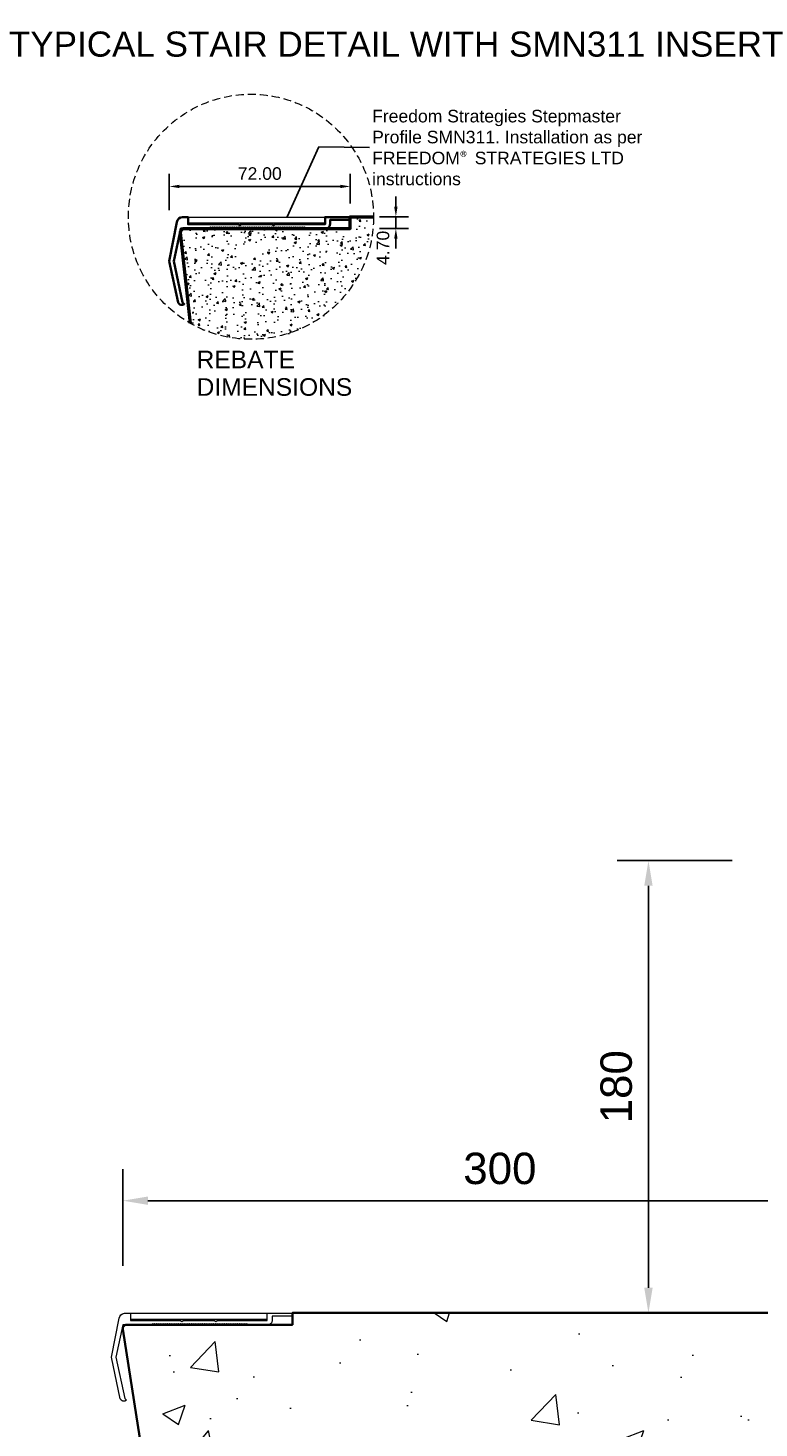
# Model space of a CAD drawing. Header units: millimetres. Extents: x -347 to 646, y -989 to 80.
# Tile 2 of 3: x -61 to 230, y -477 to 80. Entities that reach past the tile are written whole.
import ezdxf

# ---------------------------------------------------------------- set-up
doc = ezdxf.new("R2010")
doc.units = ezdxf.units.MM
doc.linetypes.add('HIDDEN2', pattern=[4.7625, 3.175, -1.5875])
for name, color, linetype, lineweight in [('FS-DETAIL', 3, 'Continuous', 35), ('FS-DETAIL-HATCH', 253, 'Continuous', 13), ('FS-DETAIL-THICK', 2, 'Continuous', 50), ('FS-DETAIL-THIN', 8, 'Continuous', 18), ('FS-DIM', 14, 'Continuous', 15), ('FS-TEXT', 7, 'Continuous', 25)]:
    doc.layers.add(name, color=color, linetype=linetype, lineweight=lineweight)
doc.styles.add('Arial', font='arial.ttf', dxfattribs={"height": 2.5})
doc.dimstyles.new('Diagonal_2.5mm Arial', dxfattribs={"dimtxt": 2.5, "dimasz": 2, "dimexe": 2.5, "dimexo": 5, "dimgap": 1, "dimtad": 0, "dimdec": 0, "dimzin": 0, "dimdsep": 46, "dimtxsty": 'Arial', "dimcen": 2, "dimdle": 4, "dimclrd": 256, "dimclre": 256, "dimclrt": 50, "dimaunit": 1, "dimadec": 0, "dimazin": 0, "dimtfac": 1, "dimtdec": 0, "dimtix": 1, "dimtmove": 2, "dimatfit": 3, "dimfxl": 1, "dimtvp": 1, "dimtolj": 1, "dimtzin": 0, "dimarcsym": 0})
doc.dimstyles.new('Diagonal_2.5mm Arial$7', dxfattribs={"dimtxt": 2.5, "dimasz": 2, "dimexe": 2.5, "dimexo": 5, "dimgap": 1, "dimtad": 0, "dimdec": 0, "dimzin": 0, "dimdsep": 46, "dimtxsty": 'Arial', "dimcen": 2, "dimdle": 4, "dimclrd": 1, "dimclre": 256, "dimclrt": 7, "dimaunit": 1, "dimadec": 0, "dimazin": 0, "dimtfac": 1, "dimtdec": 0, "dimtix": 1, "dimtmove": 2, "dimatfit": 3, "dimfxl": 1, "dimtvp": 1, "dimtolj": 1, "dimtzin": 0, "dimarcsym": 0})

# ---------------------------------------------------------------- blocks, each defined once
blk = doc.blocks.new('*D0')
at = {"layer": 'Defpoints', "color": 0, "transparency": 16777216}
for p in [(69.24, 0), (69.29, 4.7), (85.77, 0)]:
    blk.add_point(p, dxfattribs=at)
at = {"layer": 'FS-DIM', "lineweight": -2, "transparency": 16777216}
for p, q in [((85.77, 8.7), (85.77, 12.7)), ((79.24, 0), (90.77, 0)), ((79.29, 4.7), (90.77, 4.7)), ((85.77, 4.7), (85.77, 0)), ((85.77, -4), (85.77, -8))]:
    blk.add_line(p, q, dxfattribs=at)
at = {"layer": 'FS-DIM', "transparency": 16777216}
for points in [[(85.1, 8.7), (86.43, 8.7), (85.77, 4.7)], [(85.1, -4), (86.43, -4), (85.77, 0)]]:
    blk.add_solid(points, dxfattribs=at)
at = {"layer": 'FS-DIM', "color": 50, "transparency": 16777216, "insert": (80.66, -7.68), "char_height": 5, "attachment_point": 5, "rotation": 90, "style": 'Arial'}
blk.add_mtext('\\A1;4.70', dxfattribs=at)
blk = doc.blocks.new('*D1')
at = {"layer": 'Defpoints', "color": 0, "transparency": 16777216}
for p in [(277.14, -386.84), (277.14, -431.5), (-22.86, -437.7)]:
    blk.add_point(p, dxfattribs=at)
at = {"layer": 'FS-DIM', "lineweight": -2, "transparency": 16777216}
for p, q in [((-22.86, -412.7), (-22.86, -374.34)), ((277.14, -406.5), (277.14, -374.34)), ((-12.86, -386.84), (267.14, -386.84))]:
    blk.add_line(p, q, dxfattribs=at)
at = {"layer": 'FS-DIM', "transparency": 16777216}
for points in [[(-12.86, -385.18), (-12.86, -388.51), (-22.86, -386.84)], [(267.14, -385.18), (267.14, -388.51), (277.14, -386.84)]]:
    blk.add_solid(points, dxfattribs=at)
at = {"layer": 'FS-DIM', "color": 50, "transparency": 16777216, "insert": (127.14, -374.07), "char_height": 12.5, "attachment_point": 5, "style": 'Arial'}
blk.add_mtext('\\A1;300', dxfattribs=at)
blk = doc.blocks.new('*D2')
at = {"layer": 'Defpoints', "color": 0}
for p in [(186.25, -251.5), (244.61, -251.5), (217.14, -431.5)]:
    blk.add_point(p, dxfattribs=at)
at = {"layer": 'FS-DIM', "lineweight": -2}
for p, q in [((219.61, -251.5), (173.75, -251.5)), ((186.25, -421.5), (186.25, -261.5)), ((192.14, -431.5), (173.75, -431.5))]:
    blk.add_line(p, q, dxfattribs=at)
at = {"layer": 'FS-DIM'}
for points in [[(184.59, -261.5), (187.92, -261.5), (186.25, -251.5)], [(184.59, -421.5), (187.92, -421.5), (186.25, -431.5)]]:
    blk.add_solid(points, dxfattribs=at)
at = {"layer": 'FS-DIM', "color": 50, "insert": (173.49, -341.5), "char_height": 12.5, "attachment_point": 5, "rotation": 90, "style": 'Arial'}
blk.add_mtext('\\A1;180', dxfattribs=at)
blk = doc.blocks.new('*D5')
at = {"layer": 'Defpoints', "color": 0, "transparency": 16777216}
for p in [(67.62, 16.76), (67.62, 0), (-4.37, -2.74)]:
    blk.add_point(p, dxfattribs=at)
at = {"layer": 'FS-DIM', "lineweight": -2, "transparency": 16777216}
for p, q in [((-4.37, 7.26), (-4.37, 21.76)), ((-0.37, 16.76), (63.62, 16.76)), ((67.62, 10), (67.62, 21.76))]:
    blk.add_line(p, q, dxfattribs=at)
at = {"layer": 'FS-DIM', "transparency": 16777216}
for points in [[(-0.37, 17.42), (-0.37, 16.09), (-4.37, 16.76)], [(63.62, 17.42), (63.62, 16.09), (67.62, 16.76)]]:
    blk.add_solid(points, dxfattribs=at)
at = {"layer": 'FS-DIM', "color": 50, "transparency": 16777216, "insert": (31.62, 21.86), "char_height": 5, "attachment_point": 5, "style": 'Arial'}
blk.add_mtext('\\A1;72.00', dxfattribs=at)
blk = doc.blocks.new('FS_SMN311')
at = {"layer": 'FS-DETAIL'}
blk.add_lwpolyline([(49.64, 0), (49.27, 0.48), (48.9, 0), (48.54, 0.48), (48.17, 0), (47.8, 0.48), (47.44, 0), (47.07, 0.48), (46.71, 0), (46.34, 0.48), (45.97, 0), (45.61, 0.48), (45.24, 0), (44.87, 0.48), (44.51, 0), (44.14, 0.48), (43.77, 0), (43.41, 0.48), (43.04, 0), (42.67, 0.48), (42.31, 0), (41.94, 0.48), (41.58, 0), (41.21, 0.48), (40.84, 0), (40.48, 0.48), (40.11, 0), (39.74, 0.48), (39.38, 0), (39.01, 0.48), (38.64, 0), (38.28, 0.48), (37.91, 0), (37.55, 0.48), (37.18, 0), (36.81, 0.48), (36.45, 0), (36.08, 0.48), (35.71, 0), (35.35, 0.48), (34.98, 0), (34.61, 0.48), (34.25, 0), (33.88, 0.48), (33.51, 0), (33.15, 0.48), (32.78, 0), (32.42, 0.48), (32.05, 0), (31.68, 0.48), (31.32, 0), (30.95, 0.48), (30.58, 0), (30.22, 0.48), (29.85, 0), (29.48, 0.48), (29.12, 0), (28.75, 0.48), (28.39, 0), (28.02, 0.48), (27.65, 0), (27.29, 0.48), (26.92, 0), (26.55, 0.48), (26.19, 0), (25.82, 0.48), (25.45, 0), (25.09, 0.48), (24.72, 0), (24.35, 0.48), (23.99, 0), (23.62, 0.48), (23.26, 0), (22.89, 0.48), (22.52, 0), (22.16, 0.48), (21.79, 0), (21.42, 0.48), (21.06, 0), (20.69, 0.48), (20.32, 0), (19.96, 0.48), (19.59, 0), (19.23, 0.48), (18.86, 0), (18.49, 0.48), (18.13, 0), (17.76, 0.48), (17.39, 0), (17.03, 0.48), (16.66, 0), (16.29, 0.48), (15.93, 0), (15.56, 0.48), (15.19, 0), (14.83, 0.48), (14.46, 0), (14.1, 0.48), (13.73, 0), (13.36, 0.48), (13, 0), (12.63, 0.48), (12.26, 0), (11.9, 0.48), (11.53, 0), (0, 0), (-2.75, -12.95), (0.74, -29.38), (1.39, -30.02, -0.528443), (-1.02, -29.42), (-4.53, -12.92), (-1.52, 2.57, -0.32492), (0.66, 4.6), (2.97, 4.6), (2.97, 1.74), (22.92, 1.74), (23.48, 1.24), (24.04, 1.74), (36.4, 1.74), (36.95, 1.24), (37.51, 1.74), (57.47, 1.74), (57.47, 4.59), (66.91, 4.59), (67.47, 4.1), (67.47, 3.24), (67.26, 3.44), (59.43, 3.44), (59.43, 1.81, -0.414214), (57.61, 0)], format="xyb", close=True, dxfattribs=at)
at = {"layer": 'FS-DETAIL-THIN', "flags": 128}
blk.add_lwpolyline([(57.22, 2.1), (3.22, 2.1), (3.22, 4.6), (57.22, 4.6)], close=True, dxfattribs=at)

msp = doc.modelspace()

# ---------------------------------------------------------------- hatches: boundary and pattern name
at = {"layer": 'FS-DETAIL-HATCH'}
h = msp.add_hatch(dxfattribs=at)
h.set_pattern_fill('AR-CONC', color=256, scale=0.05)
h.set_pattern_definition([(50, (0, -0.3), (9.10923, -0.79695), [0.9525, -10.4775]), (355, (0, -0.3), (-1.7622, 9.5528), [0.762, -8.382]), (100.451, (0.759, -0.366), (7.3471, 8.7559), [0.8095, -8.9045]), (46.184, (0, 2.24), (13.554, -2.1021), [1.4287, -15.7163]), (96.636, (1.13, 2.065), (11.8702, 12.3713), [1.2143, -13.3568]), (351.184, (0, 2.24), (11.8702, 12.3713), [1.143, -12.573]), (21, (1.27, 1.605), (7.5807, -5.11326), [0.9525, -10.4775]), (326, (1.27, 1.605), (3.0901, 9.2094), [0.762, -8.382]), (71.451, (1.902, 1.179), (10.6708, 4.0961), [0.8095, -8.9045]), (37.5, (0, -0.3), (0.15443, 4.22775), [0, -8.2804, 0, -8.509, 0, -8.41375]), (7.5, (0, -0.3), (3.34098, 5.00903), [0, -4.8514, 0, -8.0899, 0, -3.20675]), (327.5, (-2.832, -0.3), (6.77953, -0.28644), [0, -3.175, 0, -9.906, 0, -13.1445]), (317.5, (-4.102, -0.3), (7.40646, 1.27132), [0, -4.1275, 0, -6.5786, 0, -9.3345])])
h.paths.add_polyline_path([(67.384, -1.813), (67.384, 0), (62.232, 0), (62.232, -1.813)], flags=16)
h.paths.add_polyline_path([(22.379, -11.606), (32.369, -11.606), (32.369, -6.454), (22.379, -6.454)], flags=16)
edge = h.paths.add_edge_path()
edge.add_arc((28.173, 4.611), 48.721, 240.37901, 357.16365)
edge.add_arc((67.519, 3.641), 9.427, 351.20654, 366.45002)
edge.add_line((76.885, 4.7), (67.456, 4.7))
edge.add_line((67.456, 4.7), (67.456, 0))
edge.add_line((67.456, 0), (44.811, 0))
edge.add_line((44.811, 0), (44.811, 0))
edge.add_line((44.811, 0), (44.078, 0))
edge.add_line((44.078, 0), (1.62, -0.3))
edge.add_arc((1.62, -1.8), 1.5, 89.99995, 188.1301)
edge.add_line((0.135, -2.012), (4.092, -37.743))
h = msp.add_hatch(dxfattribs=at)
h.set_pattern_fill('AR-CONC', color=256, scale=0.5)
h.set_pattern_definition([(50, (-1249.59, 0), (91.0923, -7.9695), [9.525, -104.775]), (355, (-1249.59, 0), (-17.6217, 95.5284), [7.62, -83.8203]), (100.4514, (-1242, -0.66), (73.4706, 87.559), [8.095, -89.045]), (46.184, (-1249.59, 25.4), (135.5395, -21.021), [14.2875, -157.1625]), (96.6356, (-1238.3, 23.65), (118.702, 123.713), [12.1425, -133.568]), (351.184, (-1249.59, 25.4), (118.702, 123.713), [11.43, -125.73]), (21, (-1236.89, 19.05), (75.8072, -51.1326), [9.525, -104.775]), (326, (-1236.89, 19.05), (30.901, 92.094), [7.62, -83.82]), (71.4514, (-1230.575, 14.79), (106.7082, 40.9614), [8.095, -89.045]), (37.5, (-1249.592, 0), (1.5443, 42.2775), [0, -82.804, 0, -85.09, 0, -84.1375]), (7.5, (-1249.59, 0), (33.4098, 50.0903), [0, -48.514, 0, -80.899, 0, -32.0675]), (327.5, (-1277.913, 0), (67.7953, -2.86437), [0, -31.75, 0, -99.06, 0, -131.445]), (317.5, (-1290.613, 0), (74.0646, 12.7132), [0, -41.275, 0, -65.786, 0, -93.345])])
edge = h.paths.add_edge_path()
edge.add_line((619.557, -314.277), (592.891, -310.889))
edge.add_line((592.891, -310.889), (646.222, -304.111))
edge.add_line((646.222, -304.111), (619.557, -300.723))
edge.add_line((619.557, -300.723), (619.557, -251.5))
edge.add_line((619.557, -251.5), (308.87, -251.5))
edge.add_line((308.87, -251.5), (308.87, -256.2))
edge.add_line((308.87, -256.2), (251.62, -256.2))
edge.add_arc((252.159, -258.148), 2.021, 105.47699, 182.89663)
edge.add_line((250.14, -258.25), (277.14, -431.5))
edge.add_line((277.14, -431.5), (35.87, -431.5))
edge.add_line((35.87, -431.5), (35.87, -436.2))
edge.add_line((35.87, -436.2), (-21.38, -436.2))
edge.add_arc((-20.841, -438.148), 2.021, 105.47699, 182.89663)
edge.add_line((-22.86, -438.25), (4.14, -611.5))
edge.add_line((4.14, -611.5), (-238.615, -611.5))
edge.add_line((-238.615, -611.5), (-238.615, -616.2))
edge.add_line((-238.615, -616.2), (-295.865, -616.2))
edge.add_arc((-295.326, -618.148), 2.021, 105.47699, 182.89663)
edge.add_line((-297.344, -618.25), (-270.345, -791.5))
edge.add_line((-270.345, -791.5), (-320.365, -791.5))
edge.add_line((-320.365, -791.5), (-320.365, -858.935))
edge.add_line((-320.365, -858.935), (-293.7, -862.323))
edge.add_line((-293.7, -862.323), (-347.031, -869.101))
edge.add_line((-347.031, -869.101), (-320.365, -872.49))
edge.add_line((-320.365, -872.49), (-320.365, -928.212))
edge.add_line((-320.365, -928.212), (-242.244, -928.212))
edge.add_line((-242.244, -928.212), (594.565, -370))
edge.add_line((594.565, -370), (619.557, -370))
edge.add_line((619.557, -370), (619.557, -314.277))

# ---------------------------------------------------------------- linework, layer by layer
at = {"layer": 'FS-DETAIL'}
msp.add_lwpolyline([(-320.365, -791.5), (-270.345, -791.5), (-297.35, -617.912, -0.456412), (-295.865, -616.2), (-229.861, -616.2), (-229.861, -611.5), (4.14, -611.5), (-22.865, -437.912, -0.456412), (-21.38, -436.2), (44.624, -436.2), (44.624, -431.5), (277.14, -431.5), (250.135, -257.912, -0.456412), (251.62, -256.2), (317.624, -256.2), (317.624, -251.5), (619.557, -251.5)], format="xyb", dxfattribs=at)
at = {"layer": 'FS-DETAIL-THICK'}
msp.add_lwpolyline([(4.092, -37.743), (0.135, -1.712, -0.456412), (1.62, 0), (67.624, 0), (67.624, 4.7), (76.885, 4.7)], format="xyb", dxfattribs=at)
at = {"layer": 'FS-DETAIL-THIN'}
msp.add_lwpolyline([(26.793, -436.2), (26.427, -435.725), (26.06, -436.2), (25.694, -435.725), (25.328, -436.2), (24.961, -435.725), (24.595, -436.2), (24.228, -435.725), (23.862, -436.2), (23.496, -435.725), (23.129, -436.2), (22.763, -435.725), (22.396, -436.2), (22.03, -435.725), (21.664, -436.2), (21.297, -435.725), (20.931, -436.2), (20.564, -435.725), (20.198, -436.2), (19.832, -435.725), (19.465, -436.2), (19.099, -435.725), (18.732, -436.2), (18.366, -435.725), (18, -436.2), (17.633, -435.725), (17.267, -436.2), (16.9, -435.725), (16.534, -436.2), (16.168, -435.725), (15.801, -436.2), (15.435, -435.725), (15.068, -436.2), (14.702, -435.725), (14.336, -436.2), (13.969, -435.725), (13.603, -436.2), (13.236, -435.725), (12.87, -436.2), (12.504, -435.725), (12.137, -436.2), (11.771, -435.725), (11.404, -436.2), (11.038, -435.725), (10.672, -436.2), (10.305, -435.725), (9.939, -436.2), (9.572, -435.725), (9.206, -436.2), (8.84, -435.725), (8.473, -436.2), (8.107, -435.725), (7.74, -436.2), (7.374, -435.725), (7.008, -436.2), (6.641, -435.725), (6.275, -436.2), (5.908, -435.725), (5.542, -436.2), (5.176, -435.725), (4.809, -436.2), (4.443, -435.725), (4.076, -436.2), (3.71, -435.725), (3.344, -436.2), (2.977, -435.725), (2.611, -436.2), (2.244, -435.725), (1.878, -436.2), (1.512, -435.725), (1.145, -436.2), (0.779, -435.725), (0.412, -436.2), (0.046, -435.725), (-0.32, -436.2), (-0.687, -435.725), (-1.053, -436.2), (-1.42, -435.725), (-1.786, -436.2), (-2.152, -435.725), (-2.519, -436.2), (-2.885, -435.725), (-3.252, -436.2), (-3.618, -435.725), (-3.984, -436.2), (-4.351, -435.725), (-4.717, -436.2), (-5.084, -435.725), (-5.45, -436.2), (-5.816, -435.725), (-6.183, -436.2), (-6.549, -435.725), (-6.916, -436.2), (-7.282, -435.725), (-7.648, -436.2), (-8.015, -435.725), (-8.381, -436.2), (-8.748, -435.725), (-9.114, -436.2), (-9.48, -435.725), (-9.847, -436.2), (-10.213, -435.725), (-10.58, -436.2), (-10.946, -435.725), (-11.312, -436.2), (-22.843, -436.2), (-25.597, -449.154), (-22.106, -465.576), (-21.458, -466.224, -0.5284426), (-23.867, -465.623), (-27.376, -449.115), (-24.367, -433.634, -0.3249197), (-22.186, -431.601), (-19.876, -431.601), (-19.876, -434.458), (0.078, -434.458), (0.637, -434.961), (1.195, -434.458), (13.553, -434.458), (14.111, -434.961), (14.67, -434.458), (34.624, -434.458), (34.624, -431.608), (44.064, -431.608), (44.624, -432.095), (44.624, -432.961), (44.418, -432.755), (36.582, -432.755), (36.582, -434.388, -0.4142136), (34.77, -436.2)], format="xyb", close=True, dxfattribs=at)
at = {"layer": 'FS-DETAIL-THIN', "flags": 128}
msp.add_lwpolyline([(34.374, -434.104), (-19.626, -434.104), (-19.626, -431.601), (34.374, -431.601)], close=True, dxfattribs=at)
at = {"layer": 'FS-DETAIL-THIN', "linetype": 'HIDDEN2'}
msp.add_circle((28.115, 4.7), 48.77, dxfattribs=at)

# ---------------------------------------------------------------- block references
at = {"layer": 'FS-DETAIL'}
msp.add_blockref('FS_SMN311', (0.157, 0), dxfattribs=at)

# ---------------------------------------------------------------- texts
at = {"layer": 'FS-TEXT', "color": 7, "line_spacing_factor": 0.938532, "style": 'Arial', "bg_fill": 3, "box_fill_scale": 1.25, "bg_fill_color": 0, "bg_fill_transparency": 0}
for s, insert, char_height, width, attachment_point in [('TYPICAL STAIR DETAIL WITH SMN311 INSERT', (86.27, 73.335), 10, 307.85212, 5), ('REBATE \\PDIMENSIONS', (6.483, -48.593), 7, 67.32485, 1)]:
    msp.add_mtext(s, dxfattribs=dict(at, insert=insert, char_height=char_height, width=width, attachment_point=attachment_point))
at = {"layer": 'FS-TEXT', "color": 7, "insert": (76.314, 32.207), "char_height": 5, "width": 114.85268, "attachment_point": 4, "style": 'Arial'}
msp.add_mtext('Freedom Strategies Stepmaster Profile SMN311. Installation as per FREEDOM{\\fCalibri|b0|i0|c0|p34;\\C256;®} STRATEGIES LTD instructions', dxfattribs=at)

# ---------------------------------------------------------------- dimensions: what is measured, and where the dimension line sits
at = {"layer": 'FS-DIM'}
for base, p1, p2, override, picture, middle in [((67.624, 16.756), (-4.375, -2.74), (67.624, 0), {"dimdec": 2}, '*D5', (31.625, 21.862)), ((277.14, -386.844), (-22.86, -437.7), (277.14, -431.5), {"dimdec": 0}, '*D1', (127.14, -374.071))]:
    dim = msp.add_linear_dim(base=base, p1=p1, p2=p2, dimstyle='Diagonal_2.5mm Arial', override=override, dxfattribs=at)
    dim.commit()
    dim.dimension.update_dxf_attribs({"geometry": picture, "text_midpoint": middle})
dim = msp.add_linear_dim(base=(85.768, 0), p1=(69.293, 4.7), p2=(69.24, 0), angle=90, dimstyle='Diagonal_2.5mm Arial', override={"dimdec": 2}, dxfattribs=at)
dim.commit()
dim.dimension.update_dxf_attribs({"geometry": '*D0', "text_midpoint": (80.662, -7.682), "dimtype": 160})
dim = msp.add_linear_dim(base=(186.254, -251.5), p1=(217.14, -431.5), p2=(244.611, -251.5), angle=90, dimstyle='Diagonal_2.5mm Arial', override={"dimdec": 0}, dxfattribs=at)
dim.commit()
dim.dimension.update_dxf_attribs({"geometry": '*D2', "text_midpoint": (173.489, -341.5)})

# ---------------------------------------------------------------- leaders
at = {"layer": 'FS-TEXT', "annotation_type": 0, "has_hookline": 1, "hookline_direction": 0, "text_width": 107.101}
msp.add_leader([(42.518, 4.656), (55.164, 32.457), (75.314, 32.207)], dimstyle='Diagonal_2.5mm Arial$7', override={"dimscale": 0}, dxfattribs=at)

doc.saveas('drawing.dxf')
